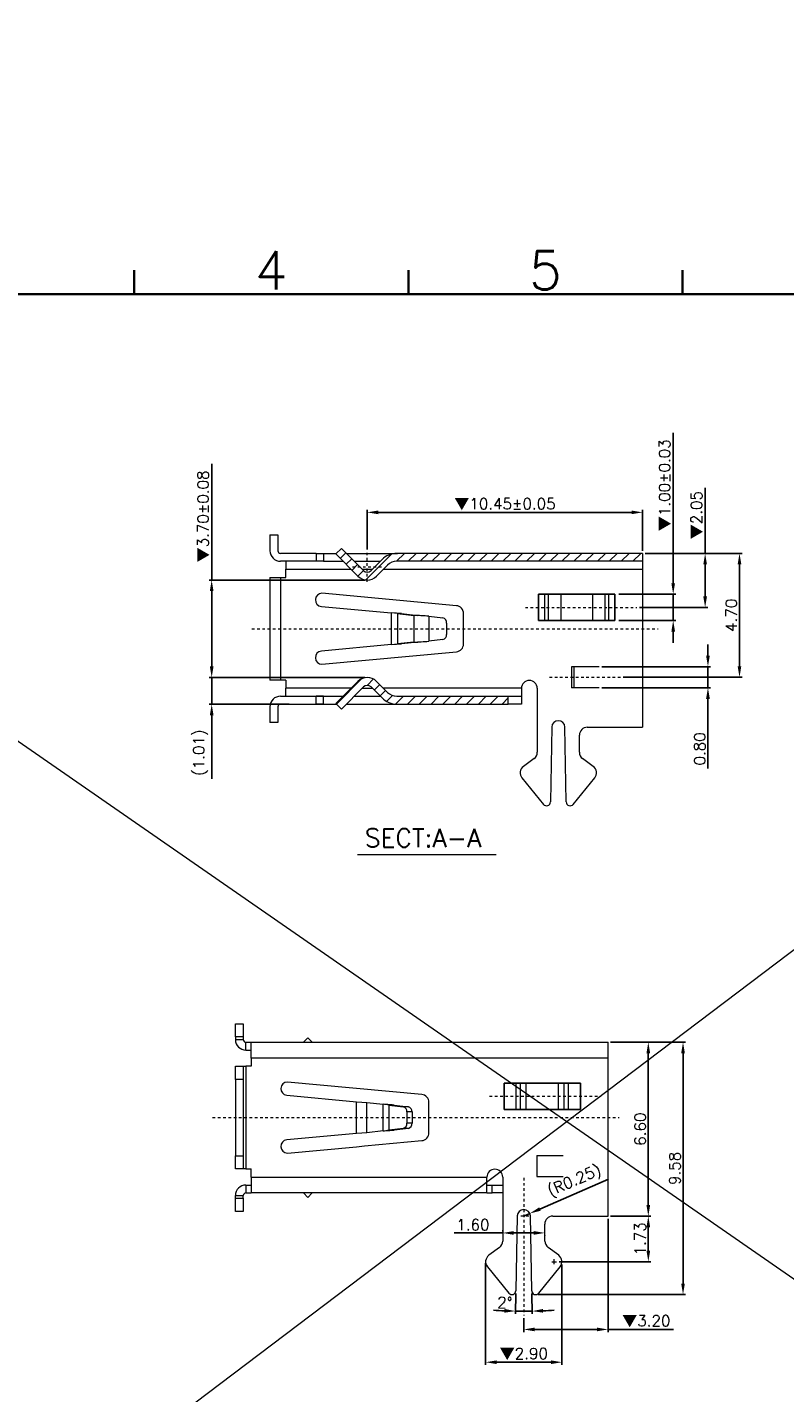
# Model space of a CAD drawing. Header units: millimetres. Extents: x -1657 to 8845, y -11980 to 3013.
# Tile 237 of 256: x 647 to 676, y 2205 to 2257. Entities that reach past the tile are written whole.
import ezdxf
from ezdxf.enums import TextEntityAlignment as Align

# ---------------------------------------------------------------- set-up
doc = ezdxf.new("R2010")
doc.units = ezdxf.units.MM
doc.linetypes.add('CENTER', pattern=[2, 1.25, -0.25, 0.25, -0.25])
doc.layers.add('51', color=6, linetype='CENTER')
doc.layers.add('FMT', color=7, linetype='Continuous', lineweight=35)
doc.layers.add('标注', color=3, linetype='Continuous', lineweight=9)
doc.styles.add('english', font='romans.shx', dxfattribs={"width": 0.75, "height": 2.5})
doc.styles.add('ROMANS', font='ROMANS.SHX')
doc.dimstyles.get("Standard").update_dxf_attribs({"dimtxt": 0.18, "dimasz": 0.18, "dimexe": 0.18, "dimexo": 0.0625, "dimgap": 0.09, "dimtad": 1, "dimrnd": 0.0005, "dimzin": 1, "dimdsep": 46, "dimtxsty": 'Standard', "dimcen": 0.09, "dimadec": 0, "dimazin": 2, "dimtfac": 1, "dimtmove": 0, "dimatfit": 3, "dimfxl": 0, "dimtolj": 1, "dimtzin": 0, "dimarcsym": 0})
doc.dimstyles.new('STANDARD$0', dxfattribs={"dimscale": 0.166667, "dimtxt": 2.5, "dimasz": 1.8, "dimexe": 0.5, "dimexo": 0.5, "dimgap": 1, "dimtad": 0, "dimzin": 0, "dimdsep": 46, "dimtxsty": 'ROMANS', "dimcen": 0, "dimclrd": 256, "dimclre": 256, "dimclrt": 4, "dimadec": 0, "dimazin": 0, "dimtfac": 0.7, "dimtofl": 0, "dimtmove": 0, "dimatfit": 3, "dimfxl": 0, "dimtolj": 1, "dimtzin": 0, "dimarcsym": 0})
pattern_1 = [(45, (954.36576, 2325.46974), (-0.2245064, 0.2245064), [])]

# ---------------------------------------------------------------- blocks, each defined once
blk = doc.blocks.new('*D119')
at = {"color": 0, "linetype": 'Continuous', "lineweight": -2, "ltscale": 5}
for p, q in [((669.122, 2211.539), (669.122, 2207.238)), ((665.922, 2207.771), (665.922, 2207.238)), ((666.342, 2207.338), (668.702, 2207.338)), ((669.122, 2207.338), (671.607, 2207.338))]:
    blk.add_line(p, q, dxfattribs=at)
at = {"color": 0, "linetype": 'Continuous', "ltscale": 5}
for points in [[(666.342, 2207.408), (666.342, 2207.268), (665.922, 2207.338)], [(668.702, 2207.408), (668.702, 2207.268), (669.122, 2207.338)]]:
    blk.add_solid(points, dxfattribs=at)
at = {"layer": 'Defpoints', "color": 0, "linetype": 'Continuous', "ltscale": 5}
for p in [(669.122, 2211.639), (665.922, 2207.871), (669.122, 2207.338)]:
    blk.add_point(p, dxfattribs=at)
at = {"color": 0, "linetype": 'Continuous', "lineweight": 9, "ltscale": 5, "insert": (670.575, 2207.648), "char_height": 0.42, "attachment_point": 5, "style": 'ROMANS'}
blk.add_mtext('\\A1;{\\fSimSun|b0|i0|c134|p6;▼}3.20', dxfattribs=at)
blk = doc.blocks.new('*D120')
at = {"color": 0, "linetype": 'Continuous', "lineweight": -2, "ltscale": 5}
for p, q in [((664.475, 2209.848), (664.475, 2205.993)), ((667.372, 2209.809), (667.372, 2205.993)), ((664.895, 2206.093), (666.952, 2206.093))]:
    blk.add_line(p, q, dxfattribs=at)
at = {"color": 0, "linetype": 'Continuous', "ltscale": 5}
for points in [[(664.895, 2206.163), (664.895, 2206.023), (664.475, 2206.093)], [(666.952, 2206.163), (666.952, 2206.023), (667.372, 2206.093)]]:
    blk.add_solid(points, dxfattribs=at)
at = {"layer": 'Defpoints', "color": 0, "linetype": 'Continuous', "ltscale": 5}
for p in [(664.475, 2209.948), (667.372, 2209.909), (667.372, 2206.093)]:
    blk.add_point(p, dxfattribs=at)
at = {"color": 0, "linetype": 'Continuous', "lineweight": 9, "ltscale": 5, "insert": (665.923, 2206.403), "char_height": 0.42, "attachment_point": 5, "style": 'ROMANS'}
blk.add_mtext('\\A1;{\\fSimSun|b0|i0|c134|p6;▼}2.90', dxfattribs=at)
blk = doc.blocks.new('*D29')
at = {"color": 0, "linetype": 'Continuous', "lineweight": -2, "ltscale": 5}
for p, q in [((669.222, 2218.239), (670.752, 2218.239)), ((670.652, 2217.819), (670.652, 2212.059)), ((669.222, 2211.639), (670.752, 2211.639))]:
    blk.add_line(p, q, dxfattribs=at)
at = {"color": 0, "linetype": 'Continuous', "ltscale": 5}
for points in [[(670.582, 2217.819), (670.722, 2217.819), (670.652, 2218.239)], [(670.582, 2212.059), (670.722, 2212.059), (670.652, 2211.639)]]:
    blk.add_solid(points, dxfattribs=at)
at = {"layer": 'Defpoints', "color": 0, "linetype": 'Continuous', "ltscale": 5}
for p in [(669.122, 2218.239), (669.122, 2211.639), (670.652, 2211.639)]:
    blk.add_point(p, dxfattribs=at)
at = {"color": 0, "linetype": 'Continuous', "lineweight": 9, "ltscale": 5, "insert": (670.342, 2214.939), "char_height": 0.42, "attachment_point": 5, "rotation": 90, "style": 'ROMANS'}
blk.add_mtext('\\A1;6.60', dxfattribs=at)
blk = doc.blocks.new('*D30')
at = {"color": 0, "linetype": 'Continuous', "lineweight": -2, "ltscale": 5}
for p, q in [((669.222, 2211.639), (670.752, 2211.639)), ((670.652, 2211.219), (670.652, 2210.329)), ((667.262, 2209.909), (670.752, 2209.909))]:
    blk.add_line(p, q, dxfattribs=at)
at = {"color": 0, "linetype": 'Continuous', "ltscale": 5}
for points in [[(670.582, 2211.219), (670.722, 2211.219), (670.652, 2211.639)], [(670.582, 2210.329), (670.722, 2210.329), (670.652, 2209.909)]]:
    blk.add_solid(points, dxfattribs=at)
at = {"layer": 'Defpoints', "color": 0, "linetype": 'Continuous', "ltscale": 5}
for p in [(669.122, 2211.639), (667.162, 2209.909), (670.652, 2209.909)]:
    blk.add_point(p, dxfattribs=at)
at = {"color": 0, "linetype": 'Continuous', "lineweight": 9, "ltscale": 5, "insert": (670.342, 2210.774), "char_height": 0.42, "attachment_point": 5, "rotation": 90, "style": 'ROMANS'}
blk.add_mtext('\\A1;1.73', dxfattribs=at)
blk = doc.blocks.new('*D121')
at = {"color": 0, "linetype": 'Continuous', "lineweight": -2, "ltscale": 5}
for p, q in [((669.222, 2218.239), (672.07, 2218.239)), ((671.97, 2209.079), (671.97, 2217.819)), ((666.472, 2208.659), (672.07, 2208.659))]:
    blk.add_line(p, q, dxfattribs=at)
at = {"color": 0, "linetype": 'Continuous', "ltscale": 5}
for points in [[(671.9, 2217.819), (672.04, 2217.819), (671.97, 2218.239)], [(671.9, 2209.079), (672.04, 2209.079), (671.97, 2208.659)]]:
    blk.add_solid(points, dxfattribs=at)
at = {"layer": 'Defpoints', "color": 0, "linetype": 'Continuous', "ltscale": 5}
for p in [(669.122, 2218.239), (671.97, 2218.239), (666.372, 2208.659)]:
    blk.add_point(p, dxfattribs=at)
at = {"color": 0, "linetype": 'Continuous', "lineweight": 9, "ltscale": 5, "insert": (671.66, 2213.449), "char_height": 0.42, "attachment_point": 5, "rotation": 90, "style": 'ROMANS'}
blk.add_mtext('\\A1;9.58', dxfattribs=at)
blk = doc.blocks.new('*D31')
at = {"color": 0, "linetype": 'Continuous', "lineweight": -2, "ltscale": 5}
for p, q in [((671.597, 2235.662), (671.597, 2241.372)), ((669.53, 2235.242), (671.697, 2235.242)), ((671.597, 2234.242), (671.597, 2235.242)), ((669.53, 2234.242), (671.697, 2234.242)), ((671.597, 2233.822), (671.597, 2233.402))]:
    blk.add_line(p, q, dxfattribs=at)
at = {"color": 0, "linetype": 'Continuous', "ltscale": 5}
for points in [[(671.527, 2235.662), (671.667, 2235.662), (671.597, 2235.242)], [(671.527, 2233.822), (671.667, 2233.822), (671.597, 2234.242)]]:
    blk.add_solid(points, dxfattribs=at)
at = {"layer": 'Defpoints', "color": 0, "linetype": 'Continuous', "ltscale": 5}
for p in [(669.43, 2235.242), (669.43, 2234.242), (671.597, 2234.242)]:
    blk.add_point(p, dxfattribs=at)
at = {"color": 0, "linetype": 'Continuous', "lineweight": 9, "ltscale": 5, "insert": (671.287, 2239.379), "char_height": 0.42, "attachment_point": 5, "rotation": 90, "style": 'ROMANS'}
blk.add_mtext('\\A1;{\\fSimSun|b0|i0|c134|p6;▼}1.00%%p0.03', dxfattribs=at)
blk = doc.blocks.new('*D122')
at = {"color": 0, "linetype": 'Continuous', "lineweight": -2, "ltscale": 5}
for p, q in [((672.81, 2236.792), (672.81, 2239.277)), ((670.535, 2236.792), (672.91, 2236.792)), ((672.81, 2235.162), (672.81, 2236.372)), ((670.311, 2234.742), (672.91, 2234.742))]:
    blk.add_line(p, q, dxfattribs=at)
at = {"color": 0, "linetype": 'Continuous', "ltscale": 5}
for points in [[(672.74, 2236.372), (672.88, 2236.372), (672.81, 2236.792)], [(672.74, 2235.162), (672.88, 2235.162), (672.81, 2234.742)]]:
    blk.add_solid(points, dxfattribs=at)
at = {"layer": 'Defpoints', "color": 0, "linetype": 'Continuous', "ltscale": 5}
for p in [(670.435, 2236.792), (672.81, 2236.792), (670.211, 2234.742)]:
    blk.add_point(p, dxfattribs=at)
at = {"color": 0, "linetype": 'Continuous', "lineweight": 9, "ltscale": 5, "insert": (672.5, 2238.245), "char_height": 0.42, "attachment_point": 5, "rotation": 90, "style": 'ROMANS'}
blk.add_mtext('\\A1;{\\fSimSun|b0|i0|c134|p6;▼}2.05', dxfattribs=at)
blk = doc.blocks.new('*D32')
at = {"color": 0, "linetype": 'Continuous', "lineweight": -2, "ltscale": 5}
for p, q in [((672.916, 2232.912), (672.916, 2233.332)), ((668.881, 2232.492), (673.016, 2232.492)), ((672.916, 2232.492), (672.916, 2231.692)), ((668.881, 2231.692), (673.016, 2231.692)), ((672.916, 2231.272), (672.916, 2228.632))]:
    blk.add_line(p, q, dxfattribs=at)
at = {"color": 0, "linetype": 'Continuous', "ltscale": 5}
for points in [[(672.846, 2232.912), (672.986, 2232.912), (672.916, 2232.492)], [(672.846, 2231.272), (672.986, 2231.272), (672.916, 2231.692)]]:
    blk.add_solid(points, dxfattribs=at)
at = {"layer": 'Defpoints', "color": 0, "linetype": 'Continuous', "ltscale": 5}
for p in [(668.781, 2232.492), (668.781, 2231.692), (672.916, 2231.692)]:
    blk.add_point(p, dxfattribs=at)
at = {"color": 0, "linetype": 'Continuous', "lineweight": 9, "ltscale": 5, "insert": (672.606, 2229.372), "char_height": 0.42, "attachment_point": 5, "rotation": 90, "style": 'ROMANS'}
blk.add_mtext('\\A1;0.80', dxfattribs=at)
blk = doc.blocks.new('*D123')
at = {"color": 0, "linetype": 'Continuous', "lineweight": -2, "ltscale": 5}
for p, q in [((670.535, 2236.792), (674.214, 2236.792)), ((674.114, 2232.512), (674.114, 2236.372)), ((669.698, 2232.092), (674.214, 2232.092))]:
    blk.add_line(p, q, dxfattribs=at)
at = {"color": 0, "linetype": 'Continuous', "ltscale": 5}
for points in [[(674.044, 2236.372), (674.184, 2236.372), (674.114, 2236.792)], [(674.044, 2232.512), (674.184, 2232.512), (674.114, 2232.092)]]:
    blk.add_solid(points, dxfattribs=at)
at = {"layer": 'Defpoints', "color": 0, "linetype": 'Continuous', "ltscale": 5}
for p in [(670.435, 2236.792), (674.114, 2236.792), (669.598, 2232.092)]:
    blk.add_point(p, dxfattribs=at)
at = {"color": 0, "linetype": 'Continuous', "lineweight": 9, "ltscale": 5, "insert": (673.804, 2234.442), "char_height": 0.42, "attachment_point": 5, "rotation": 90, "style": 'ROMANS'}
blk.add_mtext('\\A1;4.70', dxfattribs=at)
blk = doc.blocks.new('*D124')
at = {"color": 0, "linetype": 'Continuous', "lineweight": -2, "ltscale": 5}
for p, q in [((669.138, 2213.047), (666.536, 2211.908)), ((665.922, 2211.639), (666.151, 2211.74))]:
    blk.add_line(p, q, dxfattribs=at)
at = {"color": 0, "linetype": 'Continuous', "ltscale": 5}
blk.add_solid([(666.508, 2211.972), (666.564, 2211.844), (666.151, 2211.74)], dxfattribs=at)
at = {"layer": 'Defpoints', "color": 0, "linetype": 'Continuous', "ltscale": 5}
for p in [(665.922, 2211.639), (666.151, 2211.74)]:
    blk.add_point(p, dxfattribs=at)
at = {"color": 0, "linetype": 'Continuous', "lineweight": 9, "ltscale": 5, "insert": (667.861, 2212.946), "char_height": 0.42, "attachment_point": 5, "rotation": 23.6366, "style": 'ROMANS'}
blk.add_mtext('\\A1;(R0.25)', dxfattribs=at)
blk = doc.blocks.new('*D125')
at = {"color": 0, "linetype": 'Continuous', "lineweight": -2, "ltscale": 5}
for p, q in [((665.62, 2208.707), (665.607, 2207.933)), ((666.224, 2208.707), (666.238, 2207.933))]:
    blk.add_line(p, q, dxfattribs=at)
for start, end in [(266.2821, 267.6356), (268.9891, 271.0109), (272.3644, 273.7179)]:
    blk.add_arc((665.922, 2225.809), 17.78, start, end, dxfattribs=at)
at = {"color": 0, "linetype": 'Continuous', "ltscale": 5}
for points in [[(665.191, 2208.115), (665.187, 2207.975), (665.609, 2208.033)], [(666.658, 2207.975), (666.654, 2208.115), (666.236, 2208.033)]]:
    blk.add_solid(points, dxfattribs=at)
at = {"layer": 'Defpoints', "color": 0, "linetype": 'Continuous', "ltscale": 5}
for p in [(665.672, 2211.644), (666.172, 2211.644), (665.622, 2208.807), (666.222, 2208.807), (666.027, 2208.03)]:
    blk.add_point(p, dxfattribs=at)
at = {"color": 0, "linetype": 'Continuous', "lineweight": 9, "ltscale": 5, "insert": (665.202, 2208.355), "char_height": 0.42, "attachment_point": 5, "rotation": 357.6356, "style": 'ROMANS'}
blk.add_mtext('\\A1;2%%d', dxfattribs=at)
blk = doc.blocks.new('*D126')
at = {"color": 0, "linetype": 'Continuous', "lineweight": -2, "ltscale": 5}
for p, q in [((654.071, 2235.782), (654.071, 2240.187)), ((659.881, 2235.782), (653.971, 2235.782)), ((654.071, 2232.502), (654.071, 2235.362)), ((659.881, 2232.082), (653.971, 2232.082))]:
    blk.add_line(p, q, dxfattribs=at)
at = {"color": 0, "linetype": 'Continuous', "ltscale": 5}
for points in [[(654.001, 2235.362), (654.141, 2235.362), (654.071, 2235.782)], [(654.001, 2232.502), (654.141, 2232.502), (654.071, 2232.082)]]:
    blk.add_solid(points, dxfattribs=at)
at = {"layer": 'Defpoints', "color": 0, "linetype": 'Continuous', "ltscale": 5}
for p in [(659.981, 2235.782), (654.071, 2232.082), (659.981, 2232.082)]:
    blk.add_point(p, dxfattribs=at)
at = {"color": 0, "linetype": 'Continuous', "lineweight": 9, "ltscale": 5, "insert": (653.761, 2238.195), "char_height": 0.42, "attachment_point": 5, "rotation": 90, "style": 'ROMANS'}
blk.add_mtext('\\A1;{\\fSimSun|b0|i0|c134|p6;▼}3.70%%p0.08', dxfattribs=at)
blk = doc.blocks.new('*D127')
at = {"color": 0, "linetype": 'Continuous', "lineweight": -2, "ltscale": 5}
for p, q in [((654.071, 2232.502), (654.071, 2232.922)), ((659.881, 2232.082), (653.971, 2232.082)), ((654.071, 2232.082), (654.071, 2231.072)), ((657.012, 2231.072), (653.971, 2231.072)), ((654.071, 2230.652), (654.071, 2228.232))]:
    blk.add_line(p, q, dxfattribs=at)
at = {"color": 0, "linetype": 'Continuous', "ltscale": 5}
for points in [[(654.001, 2232.502), (654.141, 2232.502), (654.071, 2232.082)], [(654.001, 2230.652), (654.141, 2230.652), (654.071, 2231.072)]]:
    blk.add_solid(points, dxfattribs=at)
at = {"layer": 'Defpoints', "color": 0, "linetype": 'Continuous', "ltscale": 5}
for p in [(659.981, 2232.082), (654.071, 2231.072), (657.112, 2231.072)]:
    blk.add_point(p, dxfattribs=at)
at = {"color": 0, "linetype": 'Continuous', "lineweight": 9, "ltscale": 5, "insert": (653.651, 2229.232), "char_height": 0.42, "attachment_point": 5, "rotation": 90, "style": 'ROMANS'}
blk.add_mtext('\\A1;(1.01)', dxfattribs=at)
blk = doc.blocks.new('*D128')
at = {"color": 0, "linetype": 'Continuous', "lineweight": -2, "ltscale": 5}
for p, q in [((659.981, 2236.946), (659.981, 2238.45)), ((660.401, 2238.35), (670.015, 2238.35)), ((670.435, 2236.892), (670.435, 2238.45))]:
    blk.add_line(p, q, dxfattribs=at)
at = {"color": 0, "linetype": 'Continuous', "ltscale": 5}
for points in [[(660.401, 2238.42), (660.401, 2238.28), (659.981, 2238.35)], [(670.015, 2238.42), (670.015, 2238.28), (670.435, 2238.35)]]:
    blk.add_solid(points, dxfattribs=at)
at = {"layer": 'Defpoints', "color": 0, "linetype": 'Continuous', "ltscale": 5}
for p in [(670.435, 2238.35), (659.981, 2236.846), (670.435, 2236.792)]:
    blk.add_point(p, dxfattribs=at)
at = {"color": 0, "linetype": 'Continuous', "lineweight": 9, "ltscale": 5, "insert": (665.208, 2238.66), "char_height": 0.42, "attachment_point": 5, "style": 'ROMANS'}
blk.add_mtext('\\A1;{\\fSimSun|b0|i0|c134|p6;▼}10.45%%p0.05', dxfattribs=at)
blk = doc.blocks.new('*D145')
at = {"color": 0, "linetype": 'Continuous', "lineweight": -2, "ltscale": 5}
for p, q in [((665.122, 2211.001), (663.282, 2211.001)), ((665.122, 2211.051), (665.122, 2211.101)), ((666.302, 2211.001), (665.542, 2211.001)), ((666.722, 2210.915), (666.722, 2210.901))]:
    blk.add_line(p, q, dxfattribs=at)
at = {"color": 0, "linetype": 'Continuous', "ltscale": 5}
for points in [[(665.542, 2211.071), (665.542, 2210.931), (665.122, 2211.001)], [(666.302, 2211.071), (666.302, 2210.931), (666.722, 2211.001)]]:
    blk.add_solid(points, dxfattribs=at)
at = {"layer": 'Defpoints', "color": 0, "linetype": 'Continuous', "ltscale": 5}
for p in [(665.122, 2210.951), (666.722, 2211.015), (666.722, 2211.001)]:
    blk.add_point(p, dxfattribs=at)
at = {"color": 0, "linetype": 'Continuous', "lineweight": 9, "ltscale": 5, "insert": (663.992, 2211.311), "char_height": 0.42, "attachment_point": 5, "style": 'ROMANS'}
blk.add_mtext('\\A1;1.60', dxfattribs=at)

msp = doc.modelspace()

# ---------------------------------------------------------------- hatches: boundary and pattern name
at = {"layer": '标注', "lineweight": 13, "ltscale": 0.5}
h = msp.add_hatch(dxfattribs=at)
h.set_pattern_fill('ANSI31', color=4, scale=0.1, style=0)
h.set_pattern_definition(pattern_1)
h.paths.add_polyline_path([(670.4353, 2236.7925), (661.105, 2236.7925, 0.1989124), (660.5393, 2236.5582), (660.1222, 2236.141, -0.4142136), (659.8393, 2236.141), (658.9966, 2236.9838), (658.7845, 2236.7716), (659.6272, 2235.9289, 0.4142136), (660.3343, 2235.9289), (660.7514, 2236.346, -0.1989124), (661.105, 2236.4925), (670.4353, 2236.4925)])
h = msp.add_hatch(dxfattribs=at)
h.set_pattern_fill('ANSI31', color=4, scale=0.1, style=0)
h.set_pattern_definition(pattern_1)
h.paths.add_polyline_path([(665.3353, 2231.3725), (661.105, 2231.3725, -0.1989124), (660.7514, 2231.5189), (660.3343, 2231.936, 0.4142136), (659.6272, 2231.936), (658.7845, 2231.0933), (658.9966, 2230.8812), (659.8393, 2231.7239, -0.4142136), (660.1222, 2231.7239), (660.5393, 2231.3068, 0.1989124), (661.105, 2231.0725), (661.127, 2231.0725), (665.3353, 2231.0725)])

# ---------------------------------------------------------------- linework, layer by layer
at = {"color": 7, "linetype": 'Continuous', "lineweight": 15}
for p, q in [((656.2853, 2237.4925), (656.5853, 2237.4925)), ((656.2853, 2237.4925), (656.2853, 2236.8925)), ((656.5853, 2237.4925), (656.5853, 2236.8925)), ((658.0353, 2236.7925), (656.6853, 2236.7925)), ((658.0353, 2236.7925), (658.3121, 2236.7925)), ((658.0353, 2236.7925), (658.0353, 2236.4925)), ((658.3121, 2236.7925), (658.8053, 2236.7925)), ((658.3121, 2236.7925), (658.3121, 2236.4925)), ((658.7845, 2236.7716), (658.9966, 2236.9838)), ((659.6272, 2235.9289), (658.7845, 2236.7716)), ((659.8393, 2236.141), (658.9966, 2236.9838)), ((659.1879, 2236.7925), (661.127, 2236.7925)), ((670.4353, 2236.7925), (661.105, 2236.7925)), ((670.4353, 2236.7925), (670.4353, 2236.4925)), ((658.0353, 2236.4925), (656.6853, 2236.4925)), ((656.8853, 2236.4925), (656.8853, 2236.1925)), ((656.8853, 2236.1925), (659.3637, 2236.1925)), ((656.8853, 2235.8825), (656.8853, 2236.1925)), ((658.3121, 2236.4925), (658.0353, 2236.4925)), ((658.3121, 2236.4925), (659.0637, 2236.4925)), ((659.4879, 2236.4925), (660.4736, 2236.4925)), ((659.7879, 2236.1925), (660.1736, 2236.1925)), ((660.5393, 2236.5582), (660.1222, 2236.141)), ((660.7514, 2236.346), (660.3343, 2235.9289)), ((660.5979, 2236.1925), (670.4353, 2236.1925)), ((670.4353, 2236.4925), (661.105, 2236.4925)), ((670.4353, 2236.4925), (670.4353, 2236.1925)), ((670.4353, 2236.1925), (670.4353, 2230.1925)), ((656.2853, 2235.8825), (656.2853, 2235.3825)), ((656.2853, 2235.8825), (656.6853, 2235.8825)), ((656.2853, 2235.8825), (656.2853, 2231.9825)), ((656.6853, 2235.8825), (656.8853, 2235.8825)), ((656.6853, 2235.8825), (656.6853, 2231.9825)), ((656.2853, 2235.3825), (656.2853, 2232.4825)), ((663.3629, 2234.8077), (658.2584, 2235.2803)), ((666.486, 2235.2425), (666.7158, 2235.2425)), ((666.486, 2234.2425), (666.486, 2235.2425)), ((666.7158, 2235.2425), (666.8656, 2235.2425)), ((666.7158, 2235.2425), (666.7158, 2234.2425)), ((666.8656, 2235.2425), (667.3252, 2235.2425)), ((666.8656, 2234.2425), (666.8656, 2235.2425)), ((667.3252, 2235.2425), (668.5454, 2235.2425)), ((667.3252, 2235.2425), (667.3252, 2234.2425)), ((668.5454, 2235.2425), (669.005, 2235.2425)), ((668.5454, 2234.2425), (668.5454, 2235.2425)), ((669.1548, 2235.2425), (669.005, 2235.2425)), ((669.005, 2235.2425), (669.005, 2234.2425)), ((669.1548, 2235.2425), (669.3846, 2235.2425)), ((669.1548, 2234.2425), (669.1548, 2235.2425)), ((669.3846, 2235.2425), (669.3846, 2234.2425)), ((658.2353, 2234.7803), (660.8808, 2234.5354)), ((660.8808, 2234.5354), (660.8808, 2233.3296)), ((661.2808, 2234.5068), (661.1308, 2234.5068)), ((661.1308, 2234.5068), (661.7442, 2234.4412)), ((661.1308, 2234.5068), (661.1308, 2233.3582)), ((661.2808, 2234.5068), (661.8942, 2234.4412)), ((661.8942, 2234.4412), (661.7442, 2234.4412)), ((661.7442, 2234.4412), (661.7442, 2233.4238)), ((662.3156, 2234.4084), (662.8529, 2234.3434)), ((662.3156, 2234.4084), (662.3156, 2233.4566)), ((662.992, 2234.1443), (662.992, 2233.7206)), ((663.6353, 2233.356), (663.6353, 2234.509)), ((666.7158, 2234.2425), (666.486, 2234.2425)), ((666.7158, 2234.2425), (666.8656, 2234.2425)), ((667.3252, 2234.2425), (666.8656, 2234.2425)), ((667.3252, 2234.2425), (668.5454, 2234.2425)), ((669.005, 2234.2425), (668.5454, 2234.2425)), ((669.1548, 2234.2425), (669.005, 2234.2425)), ((669.3846, 2234.2425), (669.1548, 2234.2425)), ((660.8808, 2233.3296), (658.2353, 2233.0846)), ((658.2584, 2232.5846), (663.3629, 2233.0573)), ((661.7442, 2233.4238), (661.1308, 2233.3582)), ((661.1308, 2233.3582), (661.2808, 2233.3582)), ((661.8942, 2233.4238), (661.2808, 2233.3582)), ((661.7442, 2233.4238), (661.8942, 2233.4238)), ((662.8529, 2233.5215), (662.3156, 2233.4566)), ((656.2853, 2232.4825), (656.2853, 2231.9825)), ((667.8241, 2232.4925), (667.7353, 2232.4925)), ((667.7353, 2232.4925), (667.7353, 2231.6925)), ((668.7807, 2232.4925), (667.8241, 2232.4925)), ((667.8241, 2232.4925), (667.8241, 2231.6925)), ((656.6853, 2231.9825), (656.2853, 2231.9825)), ((656.8853, 2231.9825), (656.6853, 2231.9825)), ((656.8853, 2231.9825), (656.8853, 2231.6725)), ((659.3637, 2231.6725), (656.8853, 2231.6725)), ((656.8853, 2231.3725), (656.8853, 2231.6725)), ((659.6272, 2231.936), (658.7845, 2231.0933)), ((659.8393, 2231.7239), (658.9966, 2230.8812)), ((659.7879, 2231.6725), (660.1736, 2231.6725)), ((660.5393, 2231.3068), (660.1222, 2231.7239)), ((660.7514, 2231.5189), (660.3343, 2231.936)), ((665.8353, 2231.6725), (660.5979, 2231.6725)), ((665.8353, 2231.6725), (665.8353, 2231.3725)), ((666.4353, 2231.6725), (666.4353, 2229.2442)), ((667.8241, 2231.6925), (667.7353, 2231.6925)), ((668.7807, 2231.6925), (667.8241, 2231.6925)), ((656.6853, 2231.3725), (658.0353, 2231.3725)), ((656.6853, 2231.0725), (658.0353, 2231.0725)), ((658.0353, 2231.3725), (658.3121, 2231.3725)), ((658.0353, 2231.0725), (658.0353, 2231.3725)), ((658.0353, 2231.0725), (658.0353, 2231.3725)), ((658.3121, 2231.3725), (658.0353, 2231.3725)), ((658.3121, 2231.0725), (658.0353, 2231.0725)), ((658.0353, 2231.0725), (658.3121, 2231.0725)), ((658.3121, 2231.0725), (658.3121, 2231.3725)), ((658.3121, 2231.3725), (659.0637, 2231.3725)), ((658.3121, 2231.0725), (658.8053, 2231.0725)), ((658.7845, 2231.0933), (658.9966, 2230.8812)), ((659.1879, 2231.0725), (661.127, 2231.0725)), ((659.4879, 2231.3725), (660.4736, 2231.3725)), ((661.105, 2231.3725), (665.3353, 2231.3725)), ((661.105, 2231.0725), (665.3353, 2231.0725)), ((665.3353, 2231.3725), (665.8353, 2231.3725)), ((665.3353, 2231.0725), (665.3353, 2231.3725)), ((665.8353, 2231.0725), (665.3353, 2231.0725)), ((665.8353, 2231.3725), (665.8353, 2231.0725)), ((656.2853, 2230.9725), (656.2853, 2230.3725)), ((656.5853, 2230.9725), (656.5853, 2230.3725)), ((656.5853, 2230.3725), (656.2853, 2230.3725)), ((666.9853, 2230.1969), (666.9353, 2227.3598)), ((667.5353, 2227.3598), (667.4853, 2230.1969)), ((668.3353, 2230.1925), (670.4353, 2230.1925)), ((668.0353, 2229.2442), (668.0353, 2229.8925)), ((666.3131, 2229.0026), (665.9075, 2228.7041)), ((668.5631, 2228.7041), (668.1575, 2229.0026)), ((665.8524, 2228.2734), (666.6688, 2227.2679)), ((667.8017, 2227.2679), (668.6182, 2228.2734)), ((654.9723, 2218.4395), (654.9723, 2218.9395)), ((654.9723, 2218.9395), (655.2723, 2218.9395)), ((655.2723, 2218.9395), (655.2723, 2218.4395)), ((654.9723, 2218.4395), (654.9723, 2218.3395)), ((655.2723, 2218.4395), (654.9723, 2218.4395)), ((654.9723, 2218.3395), (655.2723, 2218.3395)), ((655.2723, 2218.4395), (655.2723, 2218.3395)), ((655.3723, 2218.2395), (655.5723, 2218.2395)), ((655.3723, 2217.9395), (655.3723, 2218.2395)), ((655.5723, 2218.2395), (669.1223, 2218.2395)), ((655.5723, 2217.6395), (655.5723, 2218.2395)), ((657.5543, 2218.2395), (657.7236, 2218.4088)), ((657.8929, 2218.2395), (657.7236, 2218.4088)), ((669.1223, 2217.6395), (669.1223, 2218.2395)), ((655.3723, 2217.9395), (655.5723, 2217.9395)), ((669.1223, 2217.6395), (655.5723, 2217.6395)), ((655.5723, 2217.6395), (655.5723, 2217.3295)), ((669.1223, 2211.6395), (669.1223, 2217.6395)), ((654.9723, 2217.3295), (655.2723, 2217.3295)), ((654.9723, 2216.8295), (654.9723, 2217.3295)), ((654.9723, 2217.3295), (655.2723, 2217.3295)), ((655.2723, 2217.3295), (655.3723, 2217.3295)), ((655.2723, 2217.3295), (655.2723, 2216.8295)), ((655.2723, 2217.3295), (655.2723, 2213.4295)), ((655.5723, 2217.3295), (655.3723, 2217.3295)), ((655.3723, 2217.3295), (655.3723, 2213.4295)), ((655.2723, 2216.8295), (654.9723, 2216.8295)), ((654.9723, 2216.8295), (654.9723, 2213.9295)), ((655.2723, 2216.8295), (655.2723, 2213.9295)), ((662.0499, 2216.2547), (656.9454, 2216.7273)), ((665.1729, 2216.6895), (665.1729, 2215.6895)), ((668.0716, 2216.6895), (665.1729, 2216.6895)), ((665.6326, 2215.6895), (665.6326, 2216.6895)), ((665.7824, 2216.6895), (665.7824, 2215.6895)), ((666.0122, 2215.6895), (666.0122, 2216.6895)), ((667.2324, 2216.6895), (667.2324, 2215.6895)), ((667.4622, 2215.6895), (667.4622, 2216.6895)), ((667.612, 2216.6895), (667.612, 2215.6895)), ((668.0716, 2215.6895), (668.0716, 2216.6895)), ((656.9223, 2216.2273), (659.5678, 2215.9824)), ((659.5678, 2214.7766), (659.5678, 2215.9824)), ((662.3223, 2214.803), (662.3223, 2215.956)), ((659.9678, 2215.9538), (660.5812, 2215.8882)), ((659.9678, 2214.8052), (659.9678, 2215.9538)), ((660.5812, 2214.8708), (660.5812, 2215.8882)), ((660.8098, 2215.8554), (661.0026, 2215.8554)), ((660.8098, 2214.9036), (660.8098, 2215.8554)), ((660.8098, 2215.8554), (661.3471, 2215.7904)), ((661.0026, 2215.8554), (661.5399, 2215.7904)), ((661.5399, 2215.7904), (661.3471, 2215.7904)), ((661.4861, 2215.5913), (661.4861, 2215.1677)), ((661.679, 2215.5913), (661.4861, 2215.5913)), ((661.679, 2215.5913), (661.679, 2215.1677)), ((668.0716, 2215.6895), (665.1729, 2215.6895)), ((661.3471, 2214.9685), (660.8098, 2214.9036)), ((661.5399, 2214.9685), (661.0026, 2214.9036)), ((661.5399, 2214.9685), (661.3471, 2214.9685)), ((661.679, 2215.1677), (661.4861, 2215.1677)), ((659.5678, 2214.7766), (656.9223, 2214.5316)), ((659.8767, 2214.303), (662.0499, 2214.5043)), ((660.5812, 2214.8708), (659.9678, 2214.8052)), ((661.0026, 2214.9036), (660.8098, 2214.9036)), ((654.9723, 2213.4295), (654.9723, 2213.9295)), ((654.9723, 2213.9295), (655.2723, 2213.9295)), ((655.2723, 2213.9295), (655.2723, 2213.4295)), ((656.9454, 2214.0316), (659.5678, 2214.2744)), ((659.5678, 2214.2744), (659.8767, 2214.303)), ((666.4223, 2213.9395), (666.4223, 2213.1395)), ((666.4223, 2213.9395), (667.4223, 2213.9395)), ((655.2723, 2213.4295), (654.9723, 2213.4295)), ((655.3723, 2213.4295), (655.2723, 2213.4295)), ((655.3723, 2213.4295), (655.5723, 2213.4295)), ((655.5723, 2213.1195), (655.5723, 2213.4295)), ((655.5723, 2213.1195), (655.5723, 2212.5195)), ((655.5723, 2213.1195), (664.5223, 2213.1195)), ((664.5223, 2212.5195), (664.5223, 2213.1195)), ((665.1223, 2213.1195), (665.1223, 2210.6912)), ((666.4223, 2213.1395), (667.4223, 2213.1395)), ((654.9723, 2212.3195), (654.9723, 2212.4195)), ((654.9723, 2212.4195), (655.2723, 2212.4195)), ((655.2723, 2212.3195), (655.2723, 2212.4195)), ((655.3723, 2212.8195), (655.5723, 2212.8195)), ((655.3723, 2212.8195), (655.3723, 2212.5195)), ((655.3723, 2212.5195), (655.5723, 2212.5195)), ((664.5223, 2212.5195), (655.5723, 2212.5195)), ((657.5543, 2212.5195), (657.7236, 2212.3502)), ((657.8929, 2212.5195), (657.7236, 2212.3502)), ((664.5223, 2212.8195), (664.7223, 2212.8195)), ((664.5223, 2212.5195), (664.7223, 2212.5195)), ((664.7223, 2212.8195), (665.1223, 2212.8195)), ((664.7223, 2212.5195), (664.7223, 2212.8195)), ((665.1223, 2212.5195), (664.7223, 2212.5195)), ((654.9723, 2211.8195), (654.9723, 2212.3195)), ((654.9723, 2212.3195), (655.2723, 2212.3195)), ((655.2723, 2211.8195), (654.9723, 2211.8195)), ((655.2723, 2212.3195), (655.2723, 2211.8195)), ((665.6723, 2211.6439), (665.6223, 2208.8068)), ((666.2223, 2208.8068), (666.1722, 2211.6439)), ((666.7223, 2210.6912), (666.7223, 2211.3395)), ((667.0223, 2211.6395), (669.1223, 2211.6395)), ((665.0001, 2210.4496), (664.5945, 2210.1511)), ((667.2501, 2210.1511), (666.8445, 2210.4496)), ((664.5394, 2209.7204), (665.3558, 2208.7149)), ((666.4887, 2208.7149), (667.3052, 2209.7204))]:
    msp.add_line(p, q, dxfattribs=at)
at = {"color": 7, "linetype": 'Continuous'}
for p, q in [((669.3846, 2235.2425), (666.486, 2235.2425)), ((666.486, 2235.2425), (666.486, 2234.2425)), ((669.3846, 2234.2425), (669.3846, 2235.2425)), ((666.486, 2234.2425), (669.3846, 2234.2425)), ((668.0716, 2216.6895), (665.1729, 2216.6895)), ((665.1729, 2216.6895), (665.1729, 2215.6895)), ((668.0716, 2215.6895), (668.0716, 2216.6895)), ((665.1729, 2215.6895), (668.0716, 2215.6895))]:
    msp.add_line(p, q, dxfattribs=at)
at = {"color": 7, "linetype": 'Continuous', "lineweight": 15, "flags": 128}
for points in [[(661.2808, 2234.5068), (661.0879, 2234.5211), (660.8808, 2234.5354)], [(661.1308, 2234.5068), (661.0102, 2234.5211), (660.8808, 2234.5354)], [(661.9946, 2234.4271), (661.9509, 2234.433), (661.8942, 2234.4412)], [(660.8808, 2233.3296), (661.0879, 2233.3439), (661.2808, 2233.3582)], [(660.8808, 2233.3296), (661.0102, 2233.3439), (661.1308, 2233.3582)], [(661.8942, 2233.4238), (661.9509, 2233.432), (661.9946, 2233.4378)], [(659.5678, 2215.9824), (659.7749, 2215.9681), (659.9678, 2215.9538)], [(659.9678, 2214.8052), (659.7749, 2214.7909), (659.5678, 2214.7766)]]:
    msp.add_lwpolyline(points, dxfattribs=at)
at = {"color": 7, "linetype": 'Continuous', "lineweight": 15}
for centre, radius, start, end in [((656.6853, 2236.8925), 0.4, 180, 270), ((656.6853, 2236.8925), 0.1, 180, 270), ((661.105, 2235.9925), 0.8, 90, 135), ((661.105, 2235.9925), 0.5, 90, 135), ((659.9808, 2236.2825), 0.5, 225, 315), ((659.9808, 2236.2825), 0.2, 225, 315), ((658.2584, 2235.0298), 0.2505, 90, 264.70992), ((663.3353, 2234.509), 0.3, 0, 84.70992), ((656.8383, 2144.0001), 90.574, 86.53303, 86.895081), ((662.8057, 2234.1623), 0.1872, 354.48112, 75.3791), ((662.8057, 2233.7026), 0.1872, 284.6209, 5.51888), ((658.2584, 2232.8351), 0.2505, 95.29008, 270), ((656.8383, 2323.8648), 90.574, 273.104919, 273.46697), ((663.3353, 2233.356), 0.3, 275.29008, 0), ((659.9808, 2231.5825), 0.5, 45, 135), ((659.9808, 2231.5825), 0.2, 45, 135), ((661.105, 2231.8725), 0.5, 225, 270), ((666.1353, 2231.6725), 0.3, 0, 180), ((656.6853, 2230.9725), 0.4, 90, 180), ((656.6853, 2230.9725), 0.1, 90, 180), ((661.105, 2231.8725), 0.8, 225, 270), ((667.2353, 2230.1925), 0.25, 1.01093, 178.98907), ((668.3353, 2229.8925), 0.3, 90, 180), ((666.1353, 2229.2442), 0.3, 306.34637, 0), ((668.3353, 2229.2442), 0.3, 180, 233.65363), ((666.0853, 2228.4625), 0.3, 126.34637, 219.0774), ((668.3853, 2228.4625), 0.3, 320.9226, 53.65363), ((666.7853, 2227.3625), 0.15, 219.0774, 358.98907), ((667.6853, 2227.3625), 0.15, 181.01093, 320.9226), ((655.3723, 2218.3395), 0.4, 180, 270), ((655.3723, 2218.3395), 0.1, 180, 270), ((656.9454, 2216.4768), 0.2505, 90, 264.70992), ((662.0223, 2215.956), 0.3, 0, 84.70992), ((658.583, 2201.1541), 14.869, 81.38703, 82.27678), ((659.6498, 2195.4397), 20.4605, 86.2091, 87.11063), ((661.2998, 2215.6093), 0.1872, 354.48112, 75.3791), ((661.4926, 2215.6093), 0.1872, 354.48112, 75.3791), ((661.2998, 2215.1497), 0.1872, 284.6209, 5.51888), ((661.4926, 2215.1497), 0.1872, 284.6209, 5.51888), ((656.9454, 2214.2822), 0.2505, 95.29008, 270), ((658.583, 2229.6049), 14.869, 277.72322, 278.61297), ((658.9653, 2247.049), 32.21, 273.0538, 273.62647), ((662.0223, 2214.803), 0.3, 275.29008, 0), ((664.8223, 2213.1195), 0.3, 0, 180), ((655.3723, 2212.4195), 0.4, 90, 180), ((655.3723, 2212.4195), 0.1, 90, 180), ((665.9223, 2211.6395), 0.25, 1.01093, 178.98907), ((667.0223, 2211.3395), 0.3, 90, 180), ((664.8223, 2210.6912), 0.3, 306.34637, 0), ((667.0223, 2210.6912), 0.3, 180, 233.65363), ((664.7723, 2209.9095), 0.3, 126.34637, 219.0774), ((667.0723, 2209.9095), 0.3, 320.9226, 53.65363), ((665.4723, 2208.8095), 0.15, 219.0774, 358.98907), ((666.3723, 2208.8095), 0.15, 181.01093, 320.9226)]:
    msp.add_arc(centre, radius, start, end, dxfattribs=at)
at = {"layer": '51', "color": 1, "lineweight": 9, "ltscale": 0.02}
for p, q in [((659.9808, 2235.7194), (659.9808, 2236.8455)), ((659.4177, 2236.2825), (660.5438, 2236.2825))]:
    msp.add_line(p, q, dxfattribs=at)
at = {"layer": '51', "color": 1, "lineweight": 9, "ltscale": 0.03}
for p, q in [((665.9818, 2234.7425), (670.2108, 2234.7425)), ((655.5958, 2233.9325), (671.0309, 2233.9325)), ((666.8973, 2232.0925), (669.5976, 2232.0925)), ((664.6234, 2216.1895), (668.8523, 2216.1895)), ((654.1076, 2215.3795), (669.5427, 2215.3795)), ((665.9223, 2213.0951), (665.9223, 2207.8711)), ((666.1151, 2211.6395), (665.7295, 2211.6395))]:
    msp.add_line(p, q, dxfattribs=at)
at = {"layer": 'FMT'}
for p, q in [((651.1225, 2246.6285), (651.1225, 2247.5371)), ((661.5389, 2246.6285), (661.5389, 2247.5371)), ((671.9552, 2246.6285), (671.9552, 2247.5371)), ((671.9552, 2246.6285), (671.9552, 2247.5371)), ((619.8625, 2246.6285), (713.6316, 2246.6285))]:
    msp.add_line(p, q, dxfattribs=at)
at = {"layer": '标注', "ltscale": 5}
for p, q in [((722.5065, 2256.7602), (613.8623, 2174.6351)), ((614.8706, 2251.7219), (719.9858, 2178.9177))]:
    msp.add_line(p, q, dxfattribs=at)
at = {"layer": '标注', "ltscale": 0.5}
msp.add_line((659.6103, 2225.3649), (664.8686, 2225.3649), dxfattribs=at)
at = {"layer": '标注'}
for p, q in [((666.9823, 2209.9095), (667.1623, 2209.9095)), ((667.0723, 2209.8195), (667.0723, 2209.9995))]:
    msp.add_line(p, q, dxfattribs=at)

# ---------------------------------------------------------------- texts
at = {"color": 3, "linetype": 'Continuous', "lineweight": 9, "insert": (659.8868, 2226.3435), "char_height": 0.696976, "attachment_point": 1}
msp.add_mtext('{\\Fromans.shx|c0;SECT:A-A}', dxfattribs=at)
at = {"layer": 'FMT', "style": 'english'}
for s, p in [('4', (656.3307, 2246.8102)), ('5', (666.747, 2246.8102))]:
    msp.add_text(s, height=1.4538, dxfattribs=at).set_placement(p, align=Align.CENTER)

# ---------------------------------------------------------------- dimensions: what is measured, and where the dimension line sits
at = {"color": 3, "linetype": 'Continuous', "lineweight": 9}
for base, p1, p2, text, picture, middle in [((671.5966, 2234.2425), (669.4301, 2235.2425), (669.4301, 2234.2425), '{\\fSimSun|b0|i0|c134|p6;\\M+2A1BF}<>%%p0.03', '*D31', (671.5966, 2239.3793)), ((654.0712, 2232.0825), (659.9808, 2235.7825), (659.9808, 2232.0825), '{\\fSimSun|b0|i0|c134|p6;\\M+2A1BF}<>%%p0.08', '*D126', (654.0712, 2238.195)), ((672.8095, 2236.7925), (670.2108, 2234.7425), (670.4353, 2236.7925), '{\\fSimSun|b0|i0|c134|p6;\\M+2A1BF}<>', '*D122', (672.8095, 2238.245))]:
    dim = msp.add_linear_dim(base=base, p1=p1, p2=p2, angle=90, text=text, dimstyle='STANDARD$0', override={"dimscale": 1, "dimtxt": 0.42, "dimasz": 0.42, "dimexe": 0.1, "dimexo": 0.1, "dimgap": 0.1, "dimtad": 1, "dimrnd": 0.0005, "dimzin": 1, "dimcen": 0.09, "dimdle": 1, "dimclrd": 0, "dimclre": 0, "dimclrt": 0, "dimadec": 3, "dimazin": 2, "dimtfac": 1, "dimtofl": 1}, dxfattribs=at)
    dim.commit()
    dim.dimension.update_dxf_attribs({"geometry": picture, "text_midpoint": middle, "dimtype": 160})
dim = msp.add_linear_dim(base=(670.4353, 2238.3497), p1=(659.9808, 2236.8455), p2=(670.4353, 2236.7925), text='{\\fSimSun|b0|i0|c134|p6;\\M+2A1BF}<>%%p0.05', dimstyle='STANDARD$0', override={"dimscale": 1, "dimtxt": 0.42, "dimasz": 0.42, "dimexe": 0.1, "dimexo": 0.1, "dimgap": 0.1, "dimtad": 1, "dimrnd": 0.0005, "dimzin": 1, "dimcen": 0.09, "dimdle": 1, "dimclrd": 0, "dimclre": 0, "dimclrt": 0, "dimadec": 3, "dimazin": 2, "dimtfac": 1, "dimtofl": 1}, dxfattribs=at)
dim.commit()
dim.dimension.update_dxf_attribs({"geometry": '*D128', "text_midpoint": (665.208, 2238.6597)})
for base, p1, p2, picture, middle in [((674.1139, 2236.7925), (669.5976, 2232.0925), (670.4353, 2236.7925), '*D123', (673.8039, 2234.4425)), ((671.9703, 2218.2395), (666.3723, 2208.6595), (669.1223, 2218.2395), '*D121', (671.6603, 2213.4495)), ((670.652, 2211.6395), (669.1223, 2218.2395), (669.1223, 2211.6395), '*D29', (670.342, 2214.9395)), ((670.652, 2209.9095), (669.1223, 2211.6395), (667.1623, 2209.9095), '*D30', (670.342, 2210.7745))]:
    dim = msp.add_linear_dim(base=base, p1=p1, p2=p2, angle=90, dimstyle='STANDARD$0', override={"dimscale": 1, "dimtxt": 0.42, "dimasz": 0.42, "dimexe": 0.1, "dimexo": 0.1, "dimgap": 0.1, "dimtad": 1, "dimrnd": 0.0005, "dimzin": 1, "dimcen": 0.09, "dimdle": 1, "dimclrd": 0, "dimclre": 0, "dimclrt": 0, "dimadec": 3, "dimazin": 2, "dimtfac": 1, "dimtofl": 1}, dxfattribs=at)
    dim.commit()
    dim.dimension.update_dxf_attribs({"geometry": picture, "text_midpoint": middle})
dim = msp.add_linear_dim(base=(672.9162, 2231.6925), p1=(668.7807, 2232.4925), p2=(668.7807, 2231.6925), angle=90, dimstyle='STANDARD$0', override={"dimscale": 1, "dimtxt": 0.42, "dimasz": 0.42, "dimexe": 0.1, "dimexo": 0.1, "dimgap": 0.1, "dimtad": 1, "dimrnd": 0.0005, "dimzin": 1, "dimcen": 0.09, "dimdle": 1, "dimclrd": 0, "dimclre": 0, "dimclrt": 0, "dimadec": 3, "dimazin": 2, "dimtfac": 1, "dimtofl": 1}, dxfattribs=at)
dim.commit()
dim.dimension.update_dxf_attribs({"geometry": '*D32', "text_midpoint": (672.9162, 2229.3725), "dimtype": 160})
dim = msp.add_linear_dim(base=(654.0712, 2231.0725), p1=(659.9808, 2232.0825), p2=(657.1117, 2231.0725), angle=90, text='(<>)', dimstyle='STANDARD$0', override={"dimscale": 1, "dimtxt": 0.42, "dimasz": 0.42, "dimexe": 0.1, "dimexo": 0.1, "dimgap": 0.1, "dimtad": 1, "dimrnd": 0.0005, "dimzin": 1, "dimcen": 0.09, "dimdle": 1, "dimclrd": 0, "dimclre": 0, "dimclrt": 0, "dimadec": 3, "dimazin": 2, "dimtfac": 1, "dimtofl": 1}, dxfattribs=at)
dim.commit()
dim.dimension.update_dxf_attribs({"geometry": '*D127', "text_midpoint": (653.6512, 2229.2325)})
dim = msp.add_radius_dim(center=(665.9223, 2211.6395), mpoint=(666.1513, 2211.7397), text='(<>)', dimstyle='Standard', override={"dimtxt": 0.42, "dimasz": 0.42, "dimexe": 0.1, "dimexo": 0.1, "dimgap": 0.1, "dimtxsty": 'ROMANS', "dimdle": 1, "dimadec": 3}, dxfattribs=at)
dim.commit()
dim.dimension.update_dxf_attribs({"geometry": '*D124', "text_midpoint": (667.8609, 2212.9464)})
dim = msp.add_linear_dim(base=(666.7223, 2211.0012), p1=(665.1223, 2210.9508), p2=(666.7223, 2211.0153), dimstyle='STANDARD$0', override={"dimscale": 1, "dimtxt": 0.42, "dimasz": 0.42, "dimexe": 0.1, "dimexo": 0.1, "dimgap": 0.1, "dimtad": 1, "dimrnd": 0.0005, "dimzin": 1, "dimcen": 0.09, "dimdle": 1, "dimclrd": 0, "dimclre": 0, "dimclrt": 0, "dimadec": 3, "dimazin": 2, "dimtfac": 1, "dimtofl": 1}, dxfattribs=at)
dim.commit()
dim.dimension.update_dxf_attribs({"geometry": '*D145', "text_midpoint": (663.9923, 2211.0012), "dimtype": 160})
dim = msp.add_angular_dim_2l(base=(666.0268, 2208.0301), line1=((666.2223, 2208.8068), (666.1722, 2211.6439)), line2=((665.6723, 2211.6439), (665.6223, 2208.8068)), text='2%%d', dimstyle='Standard', override={"dimtxt": 0.42, "dimasz": 0.42, "dimexe": 0.1, "dimexo": 0.1, "dimgap": 0.1, "dimtxsty": 'ROMANS', "dimdle": 1, "dimadec": 3}, dxfattribs=at)
dim.commit()
dim.dimension.update_dxf_attribs({"geometry": '*D125', "text_midpoint": (665.1888, 2208.0449), "dimtype": 162})
for base, p1, p2, picture, middle in [((669.1223, 2207.338), (665.9223, 2207.8711), (669.1223, 2211.6395), '*D119', (670.5748, 2207.338)), ((667.3723, 2206.0932), (664.4747, 2209.9475), (667.3723, 2209.9095), '*D120', (665.9235, 2206.0932))]:
    dim = msp.add_linear_dim(base=base, p1=p1, p2=p2, text='{\\fSimSun|b0|i0|c134|p6;\\M+2A1BF}<>', dimstyle='STANDARD$0', override={"dimscale": 1, "dimtxt": 0.42, "dimasz": 0.42, "dimexe": 0.1, "dimexo": 0.1, "dimgap": 0.1, "dimtad": 1, "dimrnd": 0.0005, "dimzin": 1, "dimcen": 0.09, "dimdle": 1, "dimclrd": 0, "dimclre": 0, "dimclrt": 0, "dimadec": 3, "dimazin": 2, "dimtfac": 1, "dimtofl": 1}, dxfattribs=at)
    dim.commit()
    dim.dimension.update_dxf_attribs({"geometry": picture, "text_midpoint": middle, "dimtype": 160})

doc.saveas('drawing.dxf')
